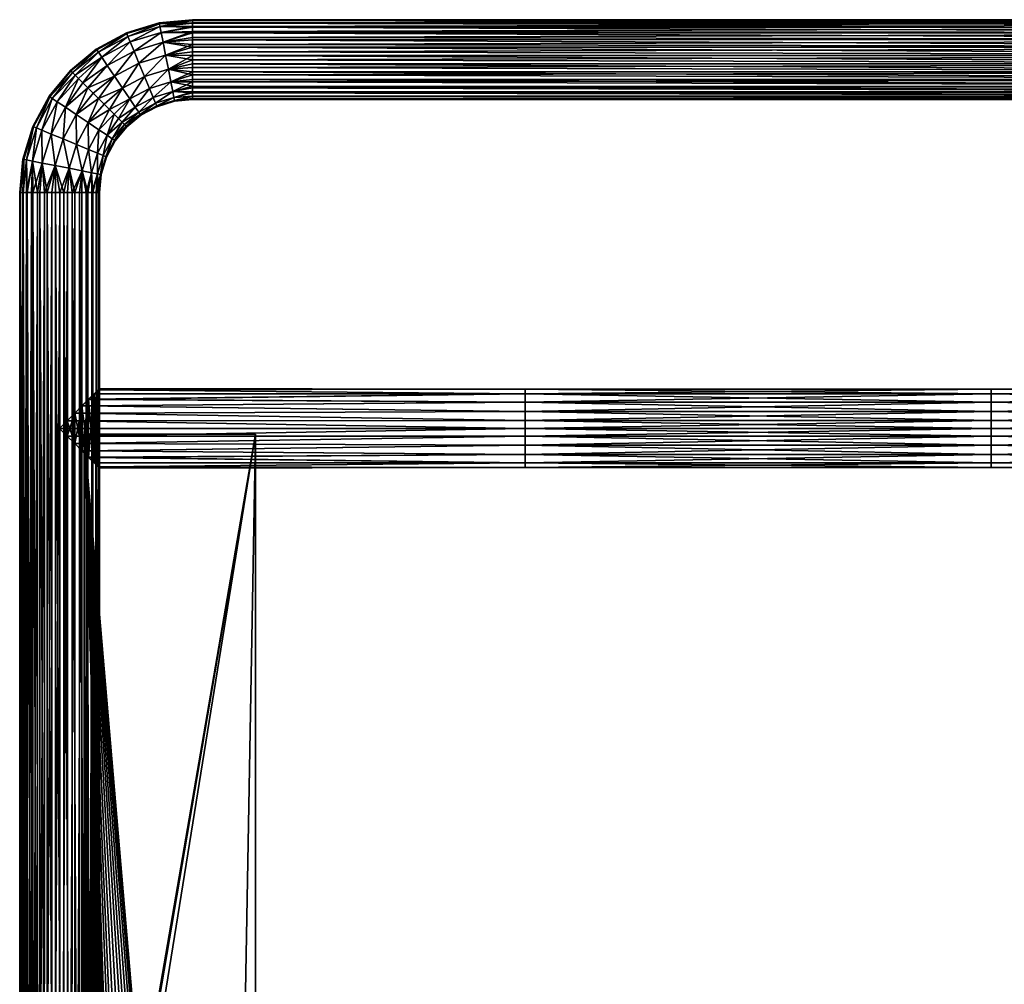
# Model space of a CAD drawing. Header units: inches. Extents: x -256 to 262, y -222 to 286.
# Tile 2 of 4: x -256 to 4, y 32 to 286. Entities that reach past the tile are written whole.
import ezdxf

# ---------------------------------------------------------------- set-up
doc = ezdxf.new("R2010")
doc.units = ezdxf.units.IN
doc.header["$MEASUREMENT"] = 0
doc.layers.add('Layer 1', color=7, linetype='Continuous')

# ---------------------------------------------------------------- blocks, each defined once
blk = doc.blocks.new('portasciugamani piccolo_0')
at = {"color": 253, "true_color": 0xa4adb2}
mesh = blk.add_polyface(dxfattribs=at)
corners = [(-237.36, 170.36, -164.22), (-122.5, 171.1, -164.91), (-122.5, 168.95, -162.33), (122.5, 173.55, -147.49), (122.5, 175.92, -146.71), (0, 173.55, -147.49), (122.5, 175.92, -167.29), (122.5, 178, -167.5), (242.98, 175.98, -167.31), (0, 168.95, -162.33), (122.5, 168.95, -162.33), (122.5, 167.67, -158.89), (-122.5, 167.67, -158.89), (-234.88, 167.88, -159.78), (239.12, 172.12, -165.69), (122.5, 171.1, -164.91), (122.5, 173.55, -166.51), (0, 171.1, -164.91), (245, 178, -167.5), (-239.1, 172.1, -165.7), (-122.5, 173.55, -166.51), (241.01, 174.01, -166.71), (0, 175.92, -167.29), (-122.5, 178, -167.5), (-242.98, 175.98, -167.31), (-245, 178, -167.5), (-122.5, 175.92, -167.29), (0, 173.55, -166.51), (234.89, 167.89, -159.82), (0, 178, -167.5), (234.5, 167.5, -157), (122.5, 167.67, -155.11), (-234.5, 167.5, -157), (-122.5, 167.67, -155.11), (122.5, 168.95, -151.67), (0, 167.67, -155.11), (122.5, 171.1, -149.09), (0, 168.95, -151.67), (-235.89, 168.89, -162.24), (-122.5, 171.1, -149.09), (-237.39, 170.39, -149.76), (-122.5, 168.95, -151.67), (-234.89, 167.89, -154.18), (-239.12, 172.12, -148.31), (-122.5, 173.55, -147.49), (237.36, 170.36, -149.77), (-235.94, 168.94, -151.75), (239.1, 172.1, -148.3), (122.5, 178, -146.5), (0, 178, -146.5), (0, 175.92, -146.71), (-122.5, 178, -146.5), (-122.5, 175.92, -146.71), (242.98, 175.98, -146.69), (245, 178, -146.5), (-242.98, 175.98, -146.69), (-245, 178, -146.5), (-241.01, 174.01, -147.3), (241, 174, -147.31), (0, 171.1, -149.09), (234.88, 167.88, -154.22), (235.89, 168.89, -151.76), (0, 167.67, -158.89), (235.93, 168.93, -162.26), (237.39, 170.39, -164.23), (-241, 174, -166.71), (-239.12, 183.88, -165.69), (-122.5, 184.9, -164.91), (-122.5, 182.45, -166.51), (122.5, 182.45, -166.51), (122.5, 184.9, -164.91), (239.1, 183.9, -165.7), (-122.5, 180.08, -167.29), (-242.98, 180.02, -167.31), (-241.01, 181.99, -166.7), (-122.5, 187.05, -162.33), (-234.89, 188.11, -159.82), (-122.5, 188.33, -158.89), (0, 188.33, -158.89), (122.5, 188.33, -158.89), (122.5, 187.05, -162.33), (0, 187.05, -162.33), (122.5, 187.05, -151.67), (122.5, 188.33, -155.11), (0, 187.05, -151.67), (234.89, 188.11, -154.18), (242.98, 180.02, -146.69), (239.12, 183.88, -148.31), (122.5, 184.9, -149.09), (122.5, 182.45, -147.49), (0, 180.08, -146.71), (241.01, 181.99, -147.29), (122.5, 180.08, -146.71), (-242.98, 180.02, -146.69), (-122.5, 180.08, -146.71), (0, 182.45, -147.49), (-122.5, 182.45, -147.49), (-122.5, 184.9, -149.09), (-239.1, 183.9, -148.3), (0, 184.9, -149.09), (-237.36, 185.64, -149.78), (-122.5, 187.05, -151.67), (242.98, 180.02, -167.31), (0, 180.08, -167.29), (-234.5, 188.5, -157), (-122.5, 188.33, -155.11), (-234.88, 188.12, -154.22), (-235.89, 187.11, -151.76), (234.5, 188.5, -157), (-237.39, 185.61, -164.24), (122.5, 180.08, -167.29), (0, 182.45, -166.51), (237.36, 185.64, -164.23), (-235.94, 187.06, -162.25), (241, 182, -166.69), (0, 184.9, -164.91), (234.88, 188.12, -159.78), (235.89, 187.11, -162.24), (0, 188.33, -155.11), (235.93, 187.07, -151.74), (237.39, 185.61, -149.77), (-241, 182, -147.29)]
mesh.append_faces([[corners[k] for k in face] for face in [(2, 1, 0), (5, 4, 3), (8, 7, 6), (11, 10, 9), (13, 12, 2), (16, 15, 14), (17, 10, 15), (7, 8, 18), (1, 20, 19), (21, 6, 16), (22, 16, 6), (25, 24, 23), (27, 22, 26), (26, 23, 24), (10, 11, 28), (22, 29, 23), (11, 31, 30), (33, 12, 32), (31, 35, 34), (34, 37, 36), (0, 38, 2), (41, 40, 39), (33, 42, 41), (44, 39, 43), (45, 34, 36), (42, 46, 41), (3, 47, 36), (50, 49, 48), (4, 50, 48), (52, 51, 49), (54, 53, 48), (51, 52, 55), (51, 55, 56), (57, 55, 52), (43, 57, 44), (57, 52, 44), (48, 53, 4), (50, 52, 49), (5, 50, 4), (4, 53, 58), (50, 44, 52), (43, 39, 40), (4, 58, 3), (5, 44, 50), (59, 5, 3), (3, 58, 47), (5, 39, 44), (40, 41, 46), (36, 59, 3), (59, 39, 5), (36, 37, 59), (45, 36, 47), (59, 41, 39), (32, 42, 33), (34, 61, 60), (37, 41, 59), (34, 35, 37), (61, 34, 45), (37, 33, 41), (32, 12, 13), (34, 60, 31), (35, 33, 37), (62, 35, 31), (31, 60, 30), (35, 12, 33), (13, 2, 38), (11, 62, 31), (62, 12, 35), (11, 9, 62), (28, 11, 30), (62, 2, 12), (19, 0, 1), (10, 28, 63), (9, 2, 62), (17, 9, 10), (10, 63, 64), (9, 1, 2), (19, 20, 65), (10, 64, 15), (17, 1, 9), (27, 17, 15), (15, 64, 14), (17, 20, 1), (26, 24, 65), (16, 27, 15), (27, 20, 17), (16, 22, 27), (21, 16, 14), (20, 26, 65), (26, 20, 27), (7, 29, 6), (26, 22, 23), (29, 22, 6), (8, 6, 21), (68, 67, 66), (71, 70, 69), (73, 23, 72), (72, 74, 73), (77, 76, 75), (73, 25, 23), (80, 79, 78), (81, 70, 80), (84, 83, 82), (82, 83, 85), (48, 86, 54), (89, 88, 87), (90, 49, 51), (92, 89, 91), (94, 51, 93), (95, 90, 94), (93, 51, 56), (98, 97, 96), (90, 89, 92), (86, 48, 92), (88, 99, 82), (101, 97, 100), (18, 102, 7), (7, 103, 29), (77, 105, 104), (106, 105, 101), (107, 101, 100), (108, 83, 79), (75, 109, 67), (69, 111, 110), (70, 112, 80), (68, 66, 74), (113, 75, 76), (110, 103, 7), (74, 72, 68), (29, 72, 23), (7, 102, 110), (103, 72, 29), (111, 103, 110), (110, 102, 114), (103, 68, 72), (66, 67, 109), (110, 114, 69), (111, 68, 103), (115, 111, 69), (69, 114, 71), (111, 67, 68), (109, 75, 113), (70, 115, 69), (115, 67, 111), (70, 81, 115), (112, 70, 71), (115, 75, 67), (104, 76, 77), (80, 117, 116), (81, 75, 115), (80, 78, 81), (117, 80, 112), (81, 77, 75), (104, 105, 106), (80, 116, 79), (78, 77, 81), (118, 78, 79), (79, 116, 108), (78, 105, 77), (106, 101, 107), (83, 118, 79), (118, 105, 78), (83, 84, 118), (85, 83, 108), (118, 101, 105), (98, 100, 97), (82, 85, 119), (84, 101, 118), (99, 84, 82), (82, 119, 120), (84, 97, 101), (98, 96, 121), (82, 120, 88), (99, 97, 84), (95, 99, 88), (88, 120, 87), (99, 96, 97), (94, 93, 121), (89, 95, 88), (95, 96, 99), (89, 90, 95), (91, 89, 87), (96, 94, 121), (94, 96, 95), (48, 49, 92), (94, 90, 51), (49, 90, 92), (86, 92, 91), (38, 0, 109), (66, 0, 19), (113, 38, 109), (66, 109, 0), (74, 66, 19), (13, 38, 113), (65, 74, 19), (113, 76, 13), (74, 65, 73), (13, 76, 32), (24, 73, 65), (25, 73, 24), (32, 76, 104), (42, 32, 104), (46, 42, 106), (104, 106, 42), (107, 40, 46), (46, 106, 107), (40, 100, 43), (100, 40, 107), (57, 43, 98), (100, 98, 43), (121, 55, 57), (57, 98, 121), (121, 93, 55), (55, 93, 56), (45, 120, 61), (45, 47, 87), (61, 120, 119), (120, 45, 87), (87, 47, 91), (61, 119, 60), (91, 47, 58), (85, 60, 119), (58, 86, 91), (85, 30, 60), (86, 58, 53), (85, 108, 30), (54, 86, 53), (28, 30, 108), (63, 28, 116), (108, 116, 28), (117, 64, 63), (63, 116, 117), (64, 112, 14), (112, 64, 117), (21, 14, 71), (112, 71, 14), (114, 8, 21), (21, 71, 114), (114, 102, 8), (8, 102, 18)]], dxfattribs={"color": 253})
blk = doc.blocks.new('portasciugamani piccolo_1')
at = {"color": 253, "true_color": 0xa4adb2}
mesh = blk.add_polyface(dxfattribs=at)
corners = [(-233.5, 0.5, -145.5), (-233.5, 0.5, -145), (-233.5, -9.5, -145), (-233.5, 0.5, -146), (-233.5, -9.5, -147), (-233.5, 0.5, -147), (-233.5, 0.5, -146.5), (-224.46, -12.44, -145), (-224.46, -12.44, -147), (-225.57, -13.55, -147), (-223.5, -9.5, -145), (-223.75, -11.05, -147), (-223.75, -11.05, -145), (-228.52, -14.5, -145), (-230.06, -14.25, -147), (-230.06, -14.25, -145), (-228.52, -14.5, -147), (-226.96, -14.26, -145), (-226.96, -14.26, -147), (-231.45, -13.54, -145), (-232.55, -12.43, -147), (-232.55, -12.43, -145), (-231.45, -13.54, -147), (-233.25, -11.05, -147), (-233.25, -11.05, -145), (-225.57, -13.55, -145), (-223.5, -9.5, -147), (-223.5, 0.5, -146), (-223.5, 0.5, -145.5), (-223.5, 0.5, -146.5), (-223.5, 0.5, -145), (-223.5, 0.5, -147), (-224.73, 3.79, -145.5), (-225.15, 4.2, -145), (-225.96, 4.81, -145.5), (-233.03, 2.62, -145.5), (-233.06, 2.54, -145), (-233.4, 1.49, -145.5), (-231.83, 4.22, -147), (-231.04, 4.81, -146.5), (-232.27, 3.79, -146.5), (-233.39, 1.55, -145), (-230.04, 5.26, -145), (-231.04, 4.81, -145.5), (-229.4, 5.42, -145.5), (-231.83, 4.22, -145), (-232.27, 3.79, -145.5), (-229.01, 5.47, -147), (-227.6, 5.42, -146.5), (-229.4, 5.42, -146.5), (-229.4, 5.42, -146), (-227.6, 5.42, -145.5), (-227.97, 5.47, -147), (-226.94, 5.25, -145), (-223.6, 1.49, -146.5), (-223.61, 1.55, -147), (-223.97, 2.62, -146), (-223.6, 1.49, -145.5), (-223.97, 2.62, -145.5), (-223.93, 2.53, -147), (-223.6, 1.49, -146), (-223.97, 2.62, -146.5), (-224.73, 3.79, -146.5), (-224.45, 3.43, -147), (-226, 4.83, -147), (-225.96, 4.81, -146.5), (-226.94, 5.25, -147), (-225.15, 4.2, -147), (-224.73, 3.79, -146), (-225.96, 4.81, -146), (-231, 4.83, -147), (-230.04, 5.26, -147), (-227.97, 5.47, -145), (-233.4, 1.49, -146), (-231.04, 4.81, -146), (-232.54, 3.44, -145), (-233.03, 2.62, -146.5), (-232.54, 3.44, -147), (-233.4, 1.49, -146.5), (-233.39, 1.55, -147), (-233.03, 2.62, -146), (-223.61, 1.55, -145), (-223.93, 2.53, -145), (-224.45, 3.43, -145), (-226, 4.83, -145), (-227.6, 5.42, -146), (-229.01, 5.47, -145), (-231, 4.83, -145), (-232.27, 3.79, -146), (-233.06, 2.54, -147), (-193.5, -207.96, -147), (-193.5, 176.5, -145), (-193.5, -207.96, -145), (-193.5, 176.5, -147), (-207.56, -209.9, -145), (-207.56, -209.9, -147), (-200.43, -209.69, -147), (-200.43, -209.69, -145), (-221.16, -205.85, -147), (-227.02, -201.75, -145), (-227.02, -201.75, -147), (-221.16, -205.85, -145), (-214.58, -208.6, -147), (-214.58, -208.6, -145), (-235.5, -190.37, -145), (-237.74, -183.6, -145), (-235.5, -190.37, -147), (-231.86, -196.52, -147), (-231.86, -196.52, -145), (-237.74, -183.6, -147), (-238.5, -176.5, -145), (-238.5, -176.5, -147), (-238.5, 176.5, -145), (-238.5, 176.5, -147)]
mesh.append_faces([[corners[k] for k in face] for face in [(2, 1, 0), (3, 2, 0), (2, 3, 4), (6, 5, 4), (6, 4, 3), (9, 8, 7), (12, 11, 10), (15, 14, 13), (18, 17, 16), (21, 20, 19), (22, 15, 19), (21, 24, 23), (23, 20, 21), (4, 24, 2), (24, 4, 23), (22, 14, 15), (19, 20, 22), (17, 13, 16), (13, 14, 16), (9, 25, 18), (25, 17, 18), (8, 12, 7), (9, 7, 25), (11, 26, 10), (8, 11, 12), (28, 10, 27), (26, 29, 27), (30, 10, 28), (10, 26, 27), (26, 31, 29), (34, 33, 32), (37, 36, 35), (40, 39, 38), (41, 37, 1), (41, 36, 37), (44, 43, 42), (46, 45, 43), (49, 48, 47), (51, 50, 44), (52, 47, 48), (51, 53, 34), (31, 55, 54), (58, 57, 56), (55, 59, 54), (54, 29, 31), (60, 56, 57), (27, 54, 60), (29, 54, 27), (30, 28, 57), (63, 62, 61), (66, 65, 64), (67, 65, 62), (32, 58, 68), (48, 65, 66), (69, 34, 32), (39, 71, 70), (51, 44, 72), (35, 73, 37), (49, 71, 39), (73, 6, 3), (74, 43, 44), (75, 46, 35), (40, 77, 76), (79, 5, 78), (80, 78, 73), (78, 5, 6), (59, 63, 61), (60, 28, 27), (61, 54, 59), (82, 81, 57), (57, 81, 30), (60, 57, 28), (61, 60, 54), (62, 63, 67), (82, 57, 58), (61, 56, 60), (56, 68, 58), (82, 58, 83), (62, 56, 61), (65, 67, 64), (83, 58, 32), (62, 68, 56), (69, 32, 68), (83, 32, 33), (65, 68, 62), (48, 66, 52), (84, 34, 53), (65, 69, 68), (85, 34, 69), (34, 84, 33), (69, 65, 48), (47, 71, 49), (85, 51, 34), (48, 85, 69), (50, 51, 85), (51, 72, 53), (85, 48, 49), (70, 38, 39), (72, 44, 86), (49, 50, 85), (74, 44, 50), (86, 44, 42), (39, 50, 49), (40, 38, 77), (42, 43, 87), (39, 74, 50), (74, 88, 43), (87, 43, 45), (40, 74, 39), (76, 77, 89), (88, 46, 43), (40, 88, 74), (76, 80, 88), (46, 75, 45), (76, 88, 40), (79, 78, 89), (46, 80, 35), (80, 46, 88), (73, 35, 80), (35, 36, 75), (78, 76, 89), (76, 78, 80), (3, 0, 37), (73, 78, 6), (37, 0, 1), (37, 73, 3), (92, 91, 90), (93, 90, 91), (96, 95, 94), (97, 92, 90), (100, 99, 98), (103, 102, 101), (106, 105, 104), (108, 107, 104), (110, 105, 109), (106, 109, 105), (108, 100, 107), (111, 110, 109), (106, 104, 107), (99, 101, 98), (108, 99, 100), (103, 95, 102), (101, 102, 98), (97, 96, 94), (94, 95, 103), (96, 97, 90), (113, 112, 111), (110, 111, 112), (93, 91, 113), (112, 113, 91), (96, 26, 95), (90, 93, 96), (102, 95, 26), (102, 11, 98), (111, 106, 22), (100, 8, 9), (109, 106, 111), (4, 111, 23), (5, 111, 4), (113, 55, 93), (20, 111, 22), (96, 93, 26), (55, 31, 93), (31, 26, 93), (59, 113, 63), (59, 55, 113), (67, 113, 64), (67, 63, 113), (66, 113, 52), (66, 64, 113), (47, 113, 71), (47, 52, 113), (70, 113, 38), (70, 71, 113), (77, 113, 89), (77, 38, 113), (5, 113, 111), (79, 89, 113), (5, 79, 113), (111, 20, 23), (106, 107, 22), (16, 14, 107), (107, 14, 22), (16, 100, 18), (100, 16, 107), (98, 8, 100), (9, 18, 100), (26, 11, 102), (11, 8, 98), (94, 103, 10), (103, 101, 12), (92, 97, 91), (7, 101, 99), (99, 13, 17), (2, 24, 110), (21, 19, 110), (2, 110, 1), (104, 105, 110), (30, 81, 91), (97, 10, 91), (112, 81, 82), (81, 112, 91), (112, 83, 33), (82, 83, 112), (112, 84, 53), (33, 84, 112), (110, 19, 104), (112, 72, 86), (53, 72, 112), (112, 42, 87), (86, 42, 112), (112, 45, 75), (87, 45, 112), (112, 36, 41), (75, 36, 112), (112, 1, 110), (41, 1, 112), (21, 110, 24), (19, 15, 108), (108, 104, 19), (108, 13, 99), (13, 108, 15), (25, 99, 17), (12, 101, 7), (7, 99, 25), (10, 103, 12), (10, 97, 94), (10, 30, 91)]], dxfattribs={"color": 253})
blk = doc.blocks.new('portasciugamani piccolo_2')
at = {"color": 253, "true_color": 0xa4adb2}
mesh = blk.add_polyface(dxfattribs=at)
corners = [(-217.79, 279.57, -166.05), (-217.13, 276.2, -167.33), (-210, 279.01, -166.7), (-225.43, 277.26, -166.05), (-218.29, 282.1, -163.9), (-224.12, 274.09, -167.33), (-218.79, 284.64, -157), (-218.75, 284.44, -159.08), (-210, 285.5, -157), (-218.6, 283.67, -161.45), (-210, 284.71, -161.04), (-210, 285.31, -159.06), (-210, 283.75, -162.85), (-216.4, 272.48, -167.33), (-222.67, 270.59, -167.33), (-210, 274.98, -167.5), (-215.73, 269.11, -166.05), (-210, 270.97, -166.68), (-221.35, 267.41, -166.05), (-220.37, 265.03, -163.9), (-215.23, 266.58, -163.9), (-219.75, 263.55, -161.45), (-214.92, 265.01, -161.45), (-210, 266.28, -162.81), (-219.46, 262.83, -159.08), (-219.41, 262.61, -157), (-214.77, 264.24, -159.08), (-214.76, 264.04, -157), (-210, 264.71, -159.05), (-223.63, 260.36, -157), (-210, 265.31, -160.99), (-210, 269.16, -165.7), (-210, 282.43, -164.44), (-210, 278.23, -147.01), (-217.13, 276.2, -146.67), (-217.79, 279.57, -147.95), (-222.67, 270.59, -146.67), (-216.4, 272.48, -146.67), (-210, 276.09, -146.56), (-215.23, 266.58, -150.1), (-214.92, 265.01, -152.55), (-219.75, 263.55, -152.55), (-210, 265.42, -152.76), (-214.77, 264.24, -154.92), (-219.46, 262.83, -154.92), (-210, 266.51, -150.86), (-223.77, 260.52, -154.92), (-215.73, 269.11, -147.95), (-210, 267.98, -149.23), (-221.35, 267.41, -147.95), (-210, 271.74, -147.03), (-210, 282.04, -149.18), (-218.29, 282.1, -150.1), (-225.43, 277.26, -147.95), (-218.75, 284.44, -154.92), (-210, 285.28, -154.81), (-218.6, 283.67, -152.55), (-210, 284.61, -152.71), (-210, 283.51, -150.81), (-224.12, 274.09, -146.67), (-220.37, 265.03, -150.1), (-210, 264.74, -154.82)]
mesh.append_faces([[corners[k] for k in face] for face in [(0, 1, 2), (3, 0, 4), (0, 5, 1), (6, 7, 8), (7, 9, 10), (11, 8, 7), (9, 4, 12), (13, 1, 14), (1, 13, 15), (16, 17, 13), (16, 13, 18), (16, 19, 20), (20, 21, 22), (22, 23, 20), (24, 25, 26), (22, 24, 26), (26, 25, 27), (27, 28, 26), (25, 24, 29), (22, 21, 24), (26, 30, 22), (20, 19, 21), (19, 16, 18), (20, 31, 16), (18, 13, 14), (0, 32, 4), (10, 9, 12), (11, 7, 10), (33, 34, 35), (36, 34, 37), (34, 38, 37), (39, 40, 41), (40, 42, 43), (43, 44, 40), (44, 25, 29), (39, 45, 40), (41, 44, 46), (39, 47, 48), (47, 49, 37), (37, 50, 47), (51, 35, 52), (52, 35, 53), (8, 54, 6), (55, 56, 54), (55, 54, 8), (55, 57, 56), (58, 52, 56), (59, 35, 34), (37, 49, 36), (60, 47, 39), (47, 60, 49), (39, 41, 60), (40, 44, 41), (27, 25, 43), (44, 43, 25), (43, 61, 27)]], dxfattribs={"color": 253})
mesh = blk.add_polyface(dxfattribs=at)
corners = [(-210, 274.98, -167.5), (-210, 272.94, -167.29), (217, 273.89, -167.44), (-210, 270.97, -166.68), (217, 271.74, -166.97), (217, 269.74, -166.06), (-210, 269.16, -165.7), (-210, 267.58, -164.39), (217, 267.98, -164.77), (-210, 266.28, -162.81), (217, 266.51, -163.14), (217, 265.42, -161.24), (-210, 265.31, -160.99), (-210, 264.71, -159.05), (217, 264.74, -159.18), (-210, 264.5, -157), (217, 264.5, -157), (217, 276.09, -167.44), (-210, 277.04, -167.29), (-210, 279.01, -166.7), (217, 278.23, -166.99), (217, 280.24, -166.1), (-210, 280.83, -165.74), (217, 282.04, -164.82), (-210, 282.43, -164.44), (-210, 283.75, -162.85), (217, 283.51, -163.19), (217, 284.61, -161.29), (-210, 284.71, -161.04), (217, 285.28, -159.19), (-210, 285.31, -159.06), (-210, 285.5, -157), (217, 285.5, -157), (-214.76, 264.04, -157), (-214.77, 264.24, -159.08), (-214.92, 265.01, -161.45), (-215.23, 266.58, -163.9), (-215.73, 269.11, -166.05), (-216.4, 272.48, -167.33), (-217.13, 276.2, -167.33), (-217.79, 279.57, -166.05), (-218.29, 282.1, -163.9), (-210, 264.74, -154.82), (-218.6, 283.67, -152.55), (-210, 284.61, -152.71), (-210, 283.51, -150.81), (-218.29, 282.1, -150.1), (-210, 282.04, -149.18), (-210, 280.24, -147.9), (-210, 278.23, -147.01), (-217.79, 279.57, -147.95), (-210, 276.09, -146.56), (-217.13, 276.2, -146.67), (-210, 273.89, -146.56), (-216.4, 272.48, -146.67), (-210, 271.74, -147.03), (-210, 269.74, -147.94), (-215.73, 269.11, -147.95), (-210, 267.98, -149.23), (-210, 266.51, -150.86), (-215.23, 266.58, -150.1), (-214.77, 264.24, -154.92), (-210, 265.42, -152.76), (-214.92, 265.01, -152.55), (217, 267.96, -149.18), (217, 265.39, -152.71), (217, 273.91, -146.56), (217, 282.02, -149.23), (217, 283.49, -150.86), (-210, 285.28, -154.81), (217, 284.58, -152.76), (217, 280.26, -147.94), (217, 276.11, -146.56), (217, 278.26, -147.03), (217, 269.76, -147.9), (217, 271.77, -147.01), (217, 266.49, -150.81), (217, 264.72, -154.81)]
mesh.append_faces([[corners[k] for k in face] for face in [(0, 1, 2), (3, 4, 1), (5, 3, 6), (6, 7, 8), (9, 10, 7), (11, 9, 12), (12, 13, 14), (13, 15, 16), (17, 18, 0), (19, 18, 20), (19, 21, 22), (23, 24, 22), (25, 24, 26), (25, 27, 28), (29, 30, 28), (31, 30, 32), (13, 33, 15), (34, 13, 12), (35, 12, 9), (7, 6, 36), (7, 36, 9), (37, 6, 3), (38, 3, 1), (38, 1, 0), (39, 18, 19), (18, 39, 0), (22, 24, 40), (22, 40, 19), (41, 24, 25), (33, 42, 15), (43, 44, 45), (46, 45, 47), (48, 49, 50), (48, 50, 47), (51, 52, 49), (51, 53, 54), (54, 53, 55), (55, 56, 57), (57, 56, 58), (59, 60, 58), (61, 62, 42), (62, 63, 59), (64, 58, 56), (62, 59, 65), (51, 66, 53), (67, 47, 45), (45, 44, 68), (69, 70, 44), (69, 31, 32), (47, 71, 48), (72, 51, 49), (49, 48, 73), (55, 74, 56), (53, 75, 55), (76, 59, 58), (42, 62, 77), (42, 77, 15)]], dxfattribs={"color": 253})
mesh = blk.add_polyface(dxfattribs=at)
corners = [(224.79, 279.57, -166.05), (217, 280.24, -166.1), (217, 278.23, -166.99), (224.13, 276.2, -167.33), (217, 276.09, -167.44), (217, 273.89, -167.44), (217, 271.74, -166.97), (217, 269.74, -166.06), (222.73, 269.11, -166.05), (217, 264.5, -157), (221.77, 264.24, -159.08), (217, 264.74, -159.18), (221.92, 265.01, -161.45), (217, 265.42, -161.24), (217, 266.51, -163.14), (217, 267.98, -164.77), (222.23, 266.58, -163.9), (223.4, 272.48, -167.33), (217, 282.04, -164.82), (217, 283.51, -163.19), (225.29, 282.1, -163.9), (225.6, 283.67, -161.45), (217, 284.61, -161.29), (224.13, 276.2, -146.67), (217, 273.91, -146.56), (217, 276.11, -146.56), (221.92, 265.01, -152.55), (217, 264.72, -154.81), (217, 265.39, -152.71), (217, 269.76, -147.9), (217, 271.77, -147.01), (222.73, 269.11, -147.95), (224.79, 279.57, -147.95), (217, 278.26, -147.03), (217, 280.26, -147.94), (225.6, 283.67, -152.55), (217, 283.49, -150.86), (217, 284.58, -152.76), (225.29, 282.1, -150.1), (217, 282.02, -149.23), (223.4, 272.48, -146.67), (217, 267.96, -149.18), (222.23, 266.58, -150.1), (217, 266.49, -150.81), (221.77, 264.24, -154.92), (-210, 272.94, -167.29), (-210, 270.97, -166.68), (-210, 269.16, -165.7), (-210, 267.58, -164.39), (-210, 266.28, -162.81), (-210, 265.31, -160.99), (-210, 264.71, -159.05), (-210, 274.98, -167.5), (-210, 277.04, -167.29), (-210, 279.01, -166.7), (-210, 280.83, -165.74), (-210, 282.43, -164.44), (-210, 283.75, -162.85), (217, 285.28, -159.19), (-210, 284.71, -161.04), (-210, 285.31, -159.06), (217, 285.5, -157), (-210, 264.5, -157), (-210, 271.74, -147.03), (-210, 280.24, -147.9), (-210, 278.23, -147.01), (-210, 283.51, -150.81), (-210, 284.61, -152.71), (-210, 285.28, -154.81), (217, 285.26, -154.82), (-210, 282.04, -149.18), (-210, 273.89, -146.56), (-210, 276.09, -146.56), (-210, 267.98, -149.23), (-210, 269.74, -147.94), (-210, 266.51, -150.86), (-210, 265.42, -152.76)]
mesh.append_faces([[corners[k] for k in face] for face in [(0, 1, 2), (3, 4, 5), (6, 7, 8), (9, 10, 11), (12, 13, 11), (12, 14, 13), (15, 14, 16), (15, 8, 7), (5, 6, 17), (3, 2, 4), (0, 18, 1), (19, 18, 20), (19, 21, 22), (23, 24, 25), (26, 27, 28), (29, 30, 31), (32, 33, 34), (35, 36, 37), (36, 38, 39), (39, 32, 34), (33, 23, 25), (24, 40, 30), (31, 41, 29), (41, 42, 43), (43, 26, 28), (27, 44, 9), (5, 45, 6), (46, 7, 6), (15, 7, 47), (15, 48, 14), (49, 13, 14), (11, 13, 50), (11, 51, 9), (4, 52, 5), (53, 4, 2), (2, 1, 54), (18, 55, 1), (56, 18, 19), (19, 22, 57), (58, 59, 22), (60, 58, 61), (9, 62, 27), (63, 30, 29), (64, 34, 33), (25, 65, 33), (66, 36, 39), (37, 36, 67), (37, 68, 69), (61, 69, 68), (34, 70, 39), (71, 24, 30), (72, 25, 24), (41, 43, 73), (29, 41, 74), (75, 43, 28), (27, 76, 28)]], dxfattribs={"color": 253})
mesh = blk.add_polyface(dxfattribs=at)
corners = [(-235.23, 277.61, -159.08), (-234.8, 276.96, -161.45), (-227.33, 281.84, -159.08), (-233.91, 275.63, -163.9), (-227.03, 281.12, -161.45), (-226.42, 279.64, -163.9), (-218.29, 282.1, -163.9), (-218.6, 283.67, -161.45), (-234.74, 264.74, -167.5), (-228.45, 267.49, -167.33), (-230.56, 270.64, -167.33), (-231.9, 261.9, -166.68), (-233.29, 263.29, -167.29), (-226.53, 264.64, -166.05), (-225.09, 262.49, -163.9), (-221.35, 267.41, -166.05), (-220.37, 265.03, -163.9), (-222.67, 270.59, -167.33), (-217.13, 276.2, -167.33), (-224.12, 274.09, -167.33), (-217.79, 279.57, -166.05), (-225.43, 277.26, -166.05), (-232.47, 273.49, -166.05), (-218.75, 284.44, -159.08), (-218.79, 284.64, -157), (-227.41, 282.04, -157), (-226.53, 264.64, -147.95), (-231.9, 261.9, -147.32), (-228.45, 267.49, -146.67), (-233.29, 263.29, -146.71), (-234.74, 264.74, -146.5), (-230.56, 270.64, -146.67), (-218.29, 282.1, -150.1), (-226.42, 279.64, -150.1), (-218.6, 283.67, -152.55), (-227.03, 281.12, -152.55), (-218.75, 284.44, -154.92), (-235.23, 277.61, -154.92), (-227.33, 281.84, -154.92), (-234.8, 276.96, -152.55), (-233.91, 275.63, -150.1), (-225.43, 277.26, -147.95), (-232.47, 273.49, -147.95), (-224.12, 274.09, -146.67), (-217.79, 279.57, -147.95), (-222.67, 270.59, -146.67), (-217.13, 276.2, -146.67), (-221.35, 267.41, -147.95), (-220.37, 265.03, -150.1), (-225.09, 262.49, -150.1), (-219.75, 263.55, -152.55), (-224.2, 261.17, -152.55)]
mesh.append_faces([[corners[k] for k in face] for face in [(0, 1, 2), (1, 3, 4), (5, 6, 7), (8, 9, 10), (11, 9, 12), (9, 11, 13), (13, 14, 15), (9, 8, 12), (16, 15, 14), (13, 17, 9), (15, 17, 13), (17, 18, 19), (9, 19, 10), (17, 19, 9), (19, 20, 21), (22, 10, 21), (19, 21, 10), (21, 6, 5), (22, 5, 3), (21, 5, 22), (7, 4, 5), (4, 7, 23), (5, 4, 3), (4, 23, 2), (4, 2, 1), (2, 24, 25), (2, 25, 0), (2, 23, 24), (26, 27, 28), (27, 29, 28), (28, 30, 31), (32, 33, 34), (35, 36, 34), (37, 25, 38), (38, 24, 36), (24, 38, 25), (38, 35, 39), (38, 39, 37), (36, 35, 38), (33, 40, 35), (39, 35, 40), (34, 33, 35), (33, 41, 42), (40, 33, 42), (32, 41, 33), (41, 43, 31), (41, 31, 42), (30, 28, 29), (44, 43, 41), (43, 45, 28), (43, 28, 31), (46, 45, 43), (45, 47, 26), (28, 45, 26), (48, 49, 47), (47, 49, 26), (48, 50, 51)]], dxfattribs={"color": 253})
mesh = blk.add_polyface(dxfattribs=at)
corners = [(-233.91, 275.63, -163.9), (-240, 270, -164.44), (-238.87, 268.87, -165.74), (-230.56, 270.64, -167.33), (-232.47, 273.49, -166.05), (-237.58, 267.58, -166.7), (-235.35, 277.78, -157), (-242.04, 272.04, -159.06), (-235.23, 277.61, -159.08), (-227.41, 282.04, -157), (-242.17, 272.17, -157), (-236.19, 266.19, -167.29), (-234.74, 264.74, -167.5), (-240.93, 270.93, -162.85), (-234.8, 276.96, -161.45), (-241.62, 271.62, -161.04), (-243.49, 262.47, -166.05), (-240.64, 260.56, -167.33), (-247.78, 265.35, -157), (-247.61, 265.23, -159.08), (-245.63, 263.91, -163.9), (-246.96, 264.8, -161.45), (-251.84, 257.33, -159.08), (-246.96, 264.8, -152.55), (-240.93, 270.93, -151.15), (-245.63, 263.91, -150.1), (-251.12, 257.03, -152.55), (-247.61, 265.23, -154.92), (-240, 270, -149.56), (-243.49, 262.47, -147.95), (-240.64, 260.56, -146.67), (-237.58, 267.58, -147.3), (-251.84, 257.33, -154.92), (-242.04, 272.04, -154.94), (-241.62, 271.62, -152.96), (-238.87, 268.87, -148.26), (-236.19, 266.19, -146.71), (-234.74, 264.74, -146.5), (-234.8, 276.96, -152.55), (-233.91, 275.63, -150.1), (-235.23, 277.61, -154.92), (-232.47, 273.49, -147.95), (-230.56, 270.64, -146.67)]
mesh.append_faces([[corners[k] for k in face] for face in [(0, 1, 2), (3, 4, 5), (4, 0, 2), (6, 7, 8), (8, 9, 6), (6, 10, 7), (11, 3, 5), (12, 3, 11), (2, 5, 4), (13, 1, 0), (13, 14, 15), (0, 14, 13), (8, 7, 15), (14, 8, 15), (5, 16, 17), (10, 18, 19), (10, 19, 7), (20, 13, 21), (21, 15, 19), (17, 11, 5), (11, 17, 12), (2, 1, 16), (2, 16, 5), (16, 1, 20), (20, 1, 13), (15, 21, 13), (22, 19, 18), (7, 19, 15), (23, 24, 25), (23, 26, 27), (25, 28, 29), (30, 29, 31), (10, 27, 18), (32, 18, 27), (10, 33, 27), (27, 33, 34), (34, 23, 27), (23, 34, 24), (28, 25, 24), (28, 35, 29), (29, 35, 31), (31, 36, 30), (30, 36, 37), (38, 39, 24), (34, 33, 40), (35, 28, 39), (6, 33, 10), (6, 40, 33), (41, 35, 39), (31, 41, 42), (42, 36, 31), (38, 24, 34), (40, 38, 34), (9, 40, 6), (24, 39, 28), (35, 41, 31), (42, 37, 36)]], dxfattribs={"color": 253})
mesh = blk.add_polyface(dxfattribs=at)
corners = [(-244.09, 254.12, -167.33), (-240.64, 260.56, -167.33), (-243.49, 262.47, -166.05), (-245.63, 263.91, -163.9), (-247.26, 255.43, -166.05), (-254.44, 248.75, -159.08), (-253.67, 248.6, -161.45), (-251.84, 257.33, -159.08), (-246.96, 264.8, -161.45), (-249.64, 256.42, -163.9), (-252.04, 257.41, -157), (-254.64, 248.79, -157), (-237.49, 258.45, -167.33), (-240.59, 252.67, -167.33), (-234.74, 264.74, -167.5), (-234.64, 256.53, -166.05), (-237.41, 251.35, -166.05), (-231.9, 261.9, -166.68), (-235.03, 250.37, -163.9), (-232.49, 255.09, -163.9), (-233.55, 249.75, -161.45), (-230.62, 260.62, -165.7), (-233.29, 263.29, -167.29), (-246.2, 247.13, -167.33), (-249.57, 247.79, -166.05), (-251.12, 257.03, -161.45), (-247.61, 265.23, -159.08), (-252.1, 248.29, -163.9), (-247.78, 265.35, -157), (-240.64, 260.56, -146.67), (-237.49, 258.45, -146.67), (-240.59, 252.67, -146.67), (-234.74, 264.74, -146.5), (-230.62, 260.62, -148.3), (-232.49, 255.09, -150.1), (-234.64, 256.53, -147.95), (-231.9, 261.9, -147.32), (-235.03, 250.37, -150.1), (-244.09, 254.12, -146.67), (-243.49, 262.47, -147.95), (-247.26, 255.43, -147.95), (-245.63, 263.91, -150.1), (-251.84, 257.33, -154.92), (-254.44, 248.75, -154.92), (-251.12, 257.03, -152.55), (-253.67, 248.6, -152.55), (-247.61, 265.23, -154.92), (-249.64, 256.42, -150.1), (-252.1, 248.29, -150.1), (-246.96, 264.8, -152.55), (-249.57, 247.79, -147.95), (-246.2, 247.13, -146.67), (-233.29, 263.29, -146.71), (-237.41, 251.35, -147.95), (-233.55, 249.75, -152.55)]
mesh.append_faces([[corners[k] for k in face] for face in [(0, 1, 2), (3, 4, 2), (5, 6, 7), (3, 8, 9), (10, 11, 5), (12, 1, 13), (12, 14, 1), (15, 12, 16), (12, 15, 17), (15, 18, 19), (19, 18, 20), (18, 15, 16), (19, 21, 15), (16, 12, 13), (12, 17, 22), (13, 1, 0), (12, 22, 14), (0, 2, 4), (0, 4, 23), (4, 3, 9), (4, 9, 24), (8, 25, 9), (25, 8, 26), (9, 25, 27), (25, 26, 7), (25, 7, 6), (7, 28, 10), (7, 10, 5), (29, 30, 31), (30, 29, 32), (33, 34, 35), (35, 30, 36), (34, 37, 35), (38, 39, 29), (39, 40, 41), (10, 42, 43), (10, 43, 11), (28, 42, 10), (44, 45, 42), (42, 45, 43), (46, 44, 42), (47, 48, 44), (45, 44, 48), (47, 49, 41), (49, 47, 44), (47, 40, 50), (41, 40, 47), (40, 38, 51), (39, 38, 40), (52, 36, 30), (29, 31, 38), (52, 30, 32), (53, 30, 35), (30, 53, 31), (35, 37, 53), (34, 54, 37)]], dxfattribs={"color": 253})
mesh = blk.add_polyface(dxfattribs=at)
corners = [(-228.58, 258.58, -162.81), (-224.2, 261.17, -161.45), (-225.09, 262.49, -163.9), (-226.53, 264.64, -166.05), (-229.5, 259.5, -164.39), (-230.62, 260.62, -165.7), (-219.46, 262.83, -159.08), (-223.77, 260.52, -159.08), (-223.63, 260.36, -157), (-227.32, 257.32, -157), (-227.48, 257.48, -159.05), (-227.9, 257.9, -160.99), (-219.75, 263.55, -161.45), (-220.37, 265.03, -163.9), (-231.9, 261.9, -166.68), (-232.49, 255.09, -163.9), (-233.55, 249.75, -161.45), (-231.17, 254.2, -161.45), (-232.83, 249.46, -159.08), (-232.64, 249.33, -157), (-230.52, 253.77, -159.08), (-230.36, 253.63, -157), (-234.64, 256.53, -166.05), (-227.48, 257.48, -154.95), (-232.49, 255.09, -150.1), (-231.17, 254.2, -152.55), (-233.55, 249.75, -152.55), (-230.52, 253.77, -154.92), (-227.9, 257.9, -153.01), (-228.58, 258.58, -151.19), (-230.62, 260.62, -148.3), (-234.64, 256.53, -147.95), (-231.9, 261.9, -147.32), (-229.5, 259.5, -149.61), (-232.83, 249.46, -154.92), (-226.53, 264.64, -147.95), (-225.09, 262.49, -150.1), (-223.77, 260.52, -154.92), (-224.2, 261.17, -152.55), (-220.37, 265.03, -150.1), (-219.75, 263.55, -152.55), (-219.46, 262.83, -154.92)]
mesh.append_faces([[corners[k] for k in face] for face in [(0, 1, 2), (3, 4, 2), (5, 4, 3), (6, 7, 8), (9, 7, 10), (9, 8, 7), (11, 10, 7), (1, 0, 11), (1, 11, 7), (7, 12, 1), (4, 0, 2), (6, 12, 7), (2, 1, 13), (14, 5, 3), (12, 13, 1), (15, 16, 17), (17, 0, 15), (18, 19, 20), (17, 18, 20), (20, 19, 21), (10, 21, 9), (21, 10, 20), (17, 16, 18), (20, 10, 11), (20, 11, 17), (17, 11, 0), (4, 5, 15), (4, 15, 0), (22, 5, 14), (21, 23, 9), (24, 25, 26), (23, 27, 28), (27, 25, 28), (24, 29, 25), (30, 31, 32), (30, 33, 24), (24, 33, 29), (34, 25, 27), (25, 34, 26), (28, 25, 29), (21, 19, 27), (27, 23, 21), (34, 27, 19), (33, 35, 36), (23, 37, 9), (9, 37, 8), (38, 29, 36), (33, 30, 35), (32, 35, 30), (33, 36, 29), (29, 38, 28), (39, 38, 36), (23, 28, 37), (38, 37, 28), (37, 38, 40), (37, 41, 8)]], dxfattribs={"color": 253})
mesh = blk.add_polyface(dxfattribs=at)
corners = [(-249.57, 247.79, -166.05), (-248.23, 240, -166.99), (-246.2, 247.13, -167.33), (-235.01, 244.92, -161.45), (-236.58, 245.23, -163.9), (-236.51, 240, -163.14), (-252.04, 240, -164.82), (-252.1, 248.29, -163.9), (-251.12, 257.03, -161.45), (-253.67, 248.6, -161.45), (-254.44, 248.75, -159.08), (-254.64, 248.79, -157), (-255.28, 240, -159.19), (-255.5, 240, -157), (-243.89, 240, -167.44), (-242.48, 246.4, -167.33), (-241.74, 240, -166.97), (-239.11, 245.73, -166.05), (-237.98, 240, -164.77), (-234.04, 244.76, -157), (-232.83, 249.46, -159.08), (-234.24, 244.77, -159.08), (-234.5, 240, -157), (-234.74, 240, -159.18), (-232.64, 249.33, -157), (-233.55, 249.75, -161.45), (-235.03, 250.37, -163.9), (-237.41, 251.35, -166.05), (-240.59, 252.67, -167.33), (-244.09, 254.12, -167.33), (-247.26, 255.43, -166.05), (-249.64, 256.42, -163.9), (-253.51, 240, -163.19), (-254.61, 240, -161.29), (-254.71, 240, -152.96), (-255.31, 240, -154.94), (-254.44, 248.75, -154.92), (-249.01, 240, -147.3), (-249.57, 247.79, -147.95), (-246.2, 247.13, -146.67), (-232.83, 249.46, -154.92), (-234.24, 244.77, -154.92), (-235.01, 244.92, -152.55), (-236.28, 240, -151.19), (-236.58, 245.23, -150.1), (-233.55, 249.75, -152.55), (-239.11, 245.73, -147.95), (-237.58, 240, -149.61), (-240.97, 240, -147.32), (-242.48, 246.4, -146.67), (-244.98, 240, -146.5), (-252.1, 248.29, -150.1), (-250.83, 240, -148.26), (-253.75, 240, -151.15), (-253.67, 248.6, -152.55), (-249.64, 256.42, -150.1), (-247.26, 255.43, -147.95), (-244.09, 254.12, -146.67), (-240.59, 252.67, -146.67), (-237.41, 251.35, -147.95), (-235.03, 250.37, -150.1), (-235.31, 240, -153.01)]
mesh.append_faces([[corners[k] for k in face] for face in [(0, 1, 2), (3, 4, 5), (6, 0, 7), (7, 8, 9), (10, 11, 12), (11, 13, 12), (2, 14, 15), (15, 16, 17), (17, 18, 4), (19, 20, 21), (21, 22, 19), (21, 3, 23), (24, 20, 19), (21, 25, 3), (20, 25, 21), (3, 26, 4), (25, 26, 3), (4, 27, 17), (26, 27, 4), (15, 17, 28), (27, 28, 17), (2, 15, 29), (28, 29, 15), (2, 30, 0), (0, 31, 7), (7, 9, 32), (10, 12, 33), (9, 10, 33), (34, 35, 36), (11, 35, 13), (11, 36, 35), (37, 38, 39), (40, 24, 19), (22, 41, 19), (42, 43, 44), (45, 40, 41), (46, 44, 47), (46, 48, 49), (50, 39, 49), (51, 38, 52), (51, 53, 54), (54, 53, 34), (54, 34, 36), (51, 55, 38), (56, 39, 38), (57, 58, 49), (57, 49, 39), (58, 59, 46), (49, 58, 46), (59, 60, 44), (59, 44, 46), (60, 45, 42), (60, 42, 44), (42, 41, 61), (41, 42, 45), (41, 40, 19)]], dxfattribs={"color": 253})
mesh = blk.add_polyface(dxfattribs=at)
corners = [(-240.97, 240, -147.32), (-242.96, -176.5, -146.71), (-242.94, 240, -146.71), (-240.99, -176.5, -147.3), (-239.16, 240, -148.3), (-237.58, 240, -149.61), (-239.17, -176.5, -148.26), (-236.28, 240, -151.19), (-237.57, -176.5, -149.56), (-236.25, -176.5, -151.15), (-235.31, 240, -153.01), (-234.71, 240, -154.95), (-235.29, -176.5, -152.96), (-234.5, 240, -157), (-234.5, -176.5, -157), (-247.06, -176.5, -146.71), (-247.04, 240, -146.71), (-244.98, 240, -146.5), (-249.01, 240, -147.3), (-249.03, -176.5, -147.32), (-250.84, -176.5, -148.3), (-250.83, 240, -148.26), (-252.42, -176.5, -149.61), (-252.43, 240, -149.56), (-253.75, 240, -151.15), (-253.72, -176.5, -151.19), (-254.69, -176.5, -153.01), (-254.71, 240, -152.96), (-255.5, 240, -157), (-255.31, 240, -154.94), (-255.29, -176.5, -154.95), (-249.57, 247.79, -166.05), (-250.24, 240, -166.1), (-248.23, 240, -166.99), (-246.2, 247.13, -167.33), (-246.09, 240, -167.44), (-243.89, 240, -167.44), (-241.74, 240, -166.97), (-239.74, 240, -166.06), (-239.11, 245.73, -166.05), (-234.24, 244.77, -159.08), (-234.74, 240, -159.18), (-235.01, 244.92, -161.45), (-235.42, 240, -161.24), (-236.51, 240, -163.14), (-237.98, 240, -164.77), (-236.58, 245.23, -163.9), (-242.48, 246.4, -167.33), (-252.04, 240, -164.82), (-253.51, 240, -163.19), (-252.1, 248.29, -163.9), (-253.67, 248.6, -161.45), (-254.61, 240, -161.29), (-234.24, 244.77, -154.92), (-239.11, 245.73, -147.95), (-242.48, 246.4, -146.67), (-246.2, 247.13, -146.67), (-252.1, 248.29, -150.1), (-249.57, 247.79, -147.95), (-236.58, 245.23, -150.1), (-235.01, 244.92, -152.55), (-237.96, -176.5, -164.82), (-235.39, -176.5, -161.29), (-243.91, -176.5, -167.44), (-252.02, -176.5, -164.77), (-253.49, -176.5, -163.14), (-255.28, 240, -159.19), (-254.58, -176.5, -161.24), (-255.5, -176.5, -157), (-250.26, -176.5, -166.06), (-246.11, -176.5, -167.44), (-248.26, -176.5, -166.97), (-239.76, -176.5, -166.1), (-241.77, -176.5, -166.99), (-236.49, -176.5, -163.19), (-234.72, -176.5, -159.19)]
mesh.append_faces([[corners[k] for k in face] for face in [(0, 1, 2), (3, 0, 4), (4, 5, 6), (7, 8, 5), (9, 7, 10), (10, 11, 12), (11, 13, 14), (15, 16, 17), (18, 16, 19), (18, 20, 21), (22, 23, 21), (24, 23, 25), (24, 26, 27), (28, 29, 30), (30, 29, 27), (31, 32, 33), (34, 35, 36), (37, 38, 39), (13, 40, 41), (42, 43, 41), (42, 44, 43), (45, 44, 46), (45, 39, 38), (36, 37, 47), (34, 33, 35), (31, 48, 32), (49, 48, 50), (49, 51, 52), (11, 53, 13), (54, 5, 4), (0, 2, 55), (18, 56, 16), (23, 57, 21), (24, 57, 23), (21, 58, 18), (17, 16, 56), (17, 55, 2), (0, 54, 4), (5, 59, 7), (7, 60, 10), (11, 10, 53), (61, 45, 38), (43, 44, 62), (35, 63, 36), (64, 48, 49), (49, 52, 65), (66, 67, 52), (66, 28, 68), (48, 69, 32), (70, 35, 33), (33, 32, 71), (37, 72, 38), (36, 73, 37), (74, 44, 45), (41, 43, 75), (41, 75, 13)]], dxfattribs={"color": 253})
mesh = blk.add_polyface(dxfattribs=at)
corners = [(-234.72, -176.5, -159.19), (-234.04, -181.26, -157), (-234.5, -176.5, -157), (-234.24, -181.27, -159.08), (-235.39, -176.5, -161.29), (-235.01, -181.42, -161.45), (-236.49, -176.5, -163.19), (-237.96, -176.5, -164.82), (-236.58, -181.73, -163.9), (-239.11, -182.23, -166.05), (-239.76, -176.5, -166.1), (-241.77, -176.5, -166.99), (-243.91, -176.5, -167.44), (-246.11, -176.5, -167.44), (-242.48, -182.9, -167.33), (-248.26, -176.5, -166.97), (-246.2, -183.63, -167.33), (-249.57, -184.29, -166.05), (-250.26, -176.5, -166.06), (-252.02, -176.5, -164.77), (-253.49, -176.5, -163.14), (-252.1, -184.79, -163.9), (-244.98, 240, -146.5), (-242.94, 240, -146.71), (-245.02, -176.5, -146.5), (-242.96, -176.5, -146.71), (-240.97, 240, -147.32), (-240.99, -176.5, -147.3), (-239.17, -176.5, -148.26), (-239.16, 240, -148.3), (-237.58, 240, -149.61), (-237.57, -176.5, -149.56), (-236.28, 240, -151.19), (-236.25, -176.5, -151.15), (-235.29, -176.5, -152.96), (-235.31, 240, -153.01), (-234.71, 240, -154.95), (-234.69, -176.5, -154.94), (-247.06, -176.5, -146.71), (-247.04, 240, -146.71), (-249.03, -176.5, -147.32), (-250.84, -176.5, -148.3), (-249.01, 240, -147.3), (-252.42, -176.5, -149.61), (-250.83, 240, -148.26), (-252.43, 240, -149.56), (-253.72, -176.5, -151.19), (-254.69, -176.5, -153.01), (-253.75, 240, -151.15), (-255.29, -176.5, -154.95), (-254.71, 240, -152.96), (-255.5, -176.5, -157), (-255.5, 240, -157), (-234.5, 240, -157), (-241.74, 240, -166.97), (-250.24, 240, -166.1), (-248.23, 240, -166.99), (-253.51, 240, -163.19), (-254.58, -176.5, -161.24), (-254.61, 240, -161.29), (-255.28, 240, -159.19), (-255.26, -176.5, -159.18), (-252.04, 240, -164.82), (-243.89, 240, -167.44), (-246.09, 240, -167.44), (-237.98, 240, -164.77), (-239.74, 240, -166.06), (-236.51, 240, -163.14), (-235.42, 240, -161.24), (-234.24, -181.27, -154.92), (-252.1, -184.79, -150.1), (-249.57, -184.29, -147.95), (-246.2, -183.63, -146.67), (-242.48, -182.9, -146.67), (-239.11, -182.23, -147.95), (-236.58, -181.73, -150.1), (-235.01, -181.42, -152.55)]
mesh.append_faces([[corners[k] for k in face] for face in [(0, 1, 2), (3, 0, 4), (5, 4, 6), (7, 8, 6), (9, 10, 11), (10, 9, 7), (12, 13, 14), (12, 14, 11), (15, 16, 13), (17, 15, 18), (17, 18, 19), (20, 21, 19), (22, 23, 24), (24, 23, 25), (26, 27, 25), (28, 27, 29), (28, 30, 31), (32, 33, 31), (34, 33, 35), (36, 2, 37), (34, 36, 37), (24, 38, 22), (39, 38, 40), (40, 41, 42), (43, 44, 41), (45, 43, 46), (46, 47, 48), (49, 50, 47), (51, 52, 49), (2, 53, 0), (54, 11, 10), (55, 18, 15), (13, 56, 15), (57, 20, 19), (58, 20, 59), (58, 60, 61), (51, 61, 60), (18, 62, 19), (63, 12, 11), (64, 13, 12), (7, 6, 65), (10, 7, 66), (67, 6, 4), (0, 68, 4), (1, 37, 2), (37, 69, 34), (43, 70, 46), (43, 41, 71), (71, 41, 40), (40, 38, 72), (72, 38, 24), (25, 27, 73), (25, 73, 24), (28, 74, 27), (28, 31, 75), (75, 31, 33), (34, 76, 33)]], dxfattribs={"color": 253})

msp = doc.modelspace()

# ---------------------------------------------------------------- block references
at = {"layer": 'Layer 1'}
for name in ['portasciugamani piccolo_2', 'portasciugamani piccolo_0', 'portasciugamani piccolo_1']:
    msp.add_blockref(name, (0, 0), dxfattribs=at)

doc.saveas('drawing.dxf')
